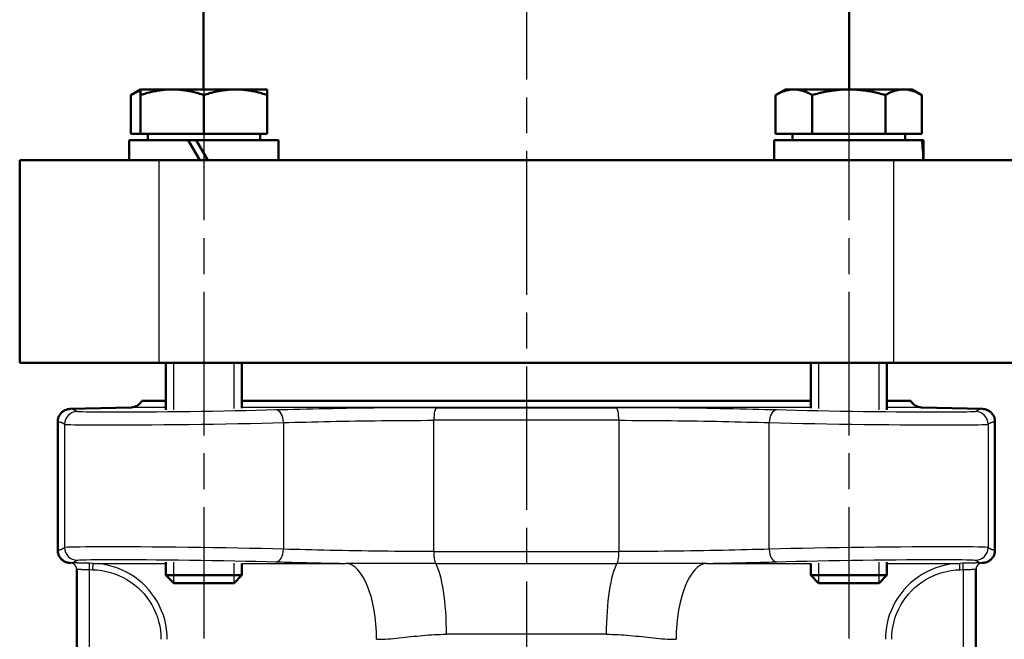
# Model space of a CAD drawing. Header units: millimetres. Extents: x 24 to 388, y 79 to 514.
# Tile 5 of 8: x 110 to 188, y 321 to 370. Entities that reach past the tile are written whole.
import ezdxf

# ---------------------------------------------------------------- set-up
doc = ezdxf.new("R2010")
doc.units = ezdxf.units.MM
doc.header["$LTSCALE"] = 2
doc.linetypes.add('CHAIN', pattern=[0.3543, 0.2362, -0.0295, 0.0591, -0.0295])
for name, color, linetype, lineweight in [('Gewinde(DIN)', 3, 'Continuous', 25), ('Mittellinie(DIN)', 4, 'CHAIN', 25), ('Sichtbare Kanten(DIN)', 7, 'Continuous', 50), ('Sichtbare tangentiale Kanten(DIN)', 3, 'Continuous', 25)]:
    doc.layers.add(name, color=color, linetype=linetype, lineweight=lineweight)

msp = doc.modelspace()

# ---------------------------------------------------------------- linework, layer by layer
at = {"layer": 'Gewinde(DIN)'}
for p, q in [((122.507, 343.105), (122.507, 339.402)), ((127.309, 339.49), (127.309, 343.105)), ((173.419, 343.105), (173.419, 339.49)), ((178.221, 339.402), (178.221, 343.105)), ((122.507, 327.356), (122.507, 325.72)), ((127.309, 325.72), (127.309, 327.268)), ((173.419, 327.268), (173.419, 325.72)), ((178.221, 325.72), (178.221, 327.356))]:
    msp.add_line(p, q, dxfattribs=at)
at = {"layer": 'Mittellinie(DIN)', "linetype": 'CHAIN', "ltscale": 23.990969}
for p, q in [((150.364, 512.821), (150.364, 229.011)), ((124.908, 365.705), (124.908, 321.319)), ((175.82, 365.705), (175.82, 321.319))]:
    msp.add_line(p, q, dxfattribs=at)
at = {"layer": 'Sichtbare Kanten(DIN)'}
for p, q in [((124.864, 390.105), (124.864, 364.705)), ((175.864, 390.105), (175.864, 364.705)), ((119.908, 364.705), (119.135, 364.259)), ((119.908, 364.259), (119.908, 364.705)), ((122.408, 364.705), (119.908, 364.705)), ((127.408, 364.705), (122.408, 364.705)), ((129.908, 364.705), (127.408, 364.705)), ((129.908, 364.705), (129.908, 364.259)), ((170.82, 364.705), (170.047, 364.259)), ((171.49, 364.705), (170.82, 364.705)), ((175.82, 364.705), (171.49, 364.705)), ((180.15, 364.705), (175.82, 364.705)), ((180.82, 364.705), (180.15, 364.705)), ((180.82, 364.705), (181.594, 364.259)), ((119.135, 361.205), (119.135, 364.259)), ((119.908, 361.205), (119.908, 364.259)), ((124.908, 361.205), (124.908, 364.259)), ((129.908, 361.205), (129.908, 364.259)), ((170.047, 361.205), (170.047, 364.259)), ((172.933, 361.205), (172.933, 364.259)), ((178.707, 361.205), (178.707, 364.259)), ((181.594, 361.205), (181.594, 364.259)), ((119.008, 360.705), (123.665, 360.705)), ((119.008, 359.105), (119.008, 360.705)), ((119.908, 361.205), (119.135, 361.205)), ((124.908, 361.205), (119.908, 361.205)), ((120.468, 361.205), (120.468, 360.705)), ((123.665, 360.705), (124.588, 359.105)), ((123.665, 360.705), (124.305, 360.705)), ((125.228, 359.105), (124.305, 360.705)), ((124.305, 360.705), (130.808, 360.705)), ((129.908, 361.205), (124.908, 361.205)), ((129.348, 361.205), (129.348, 360.705)), ((130.808, 359.105), (130.808, 360.705)), ((169.92, 360.705), (181.588, 360.705)), ((169.92, 359.105), (169.92, 360.705)), ((172.933, 361.205), (170.047, 361.205)), ((171.38, 361.205), (171.38, 360.705)), ((178.707, 361.205), (172.933, 361.205)), ((181.594, 361.205), (178.707, 361.205)), ((180.26, 361.205), (180.26, 360.705)), ((181.588, 360.705), (181.689, 360.705)), ((181.689, 360.705), (181.72, 360.705)), ((181.72, 359.659), (181.72, 360.705)), ((110.364, 359.105), (121.364, 359.105)), ((110.364, 359.105), (110.364, 343.105)), ((121.364, 359.105), (179.364, 359.105)), ((179.364, 359.105), (190.364, 359.105)), ((121.364, 343.105), (110.364, 343.105)), ((121.364, 343.105), (179.364, 343.105)), ((121.908, 343.105), (121.908, 339.4)), ((127.908, 343.105), (127.908, 339.511)), ((172.82, 343.105), (172.82, 339.511)), ((178.82, 343.105), (178.82, 339.4)), ((190.364, 343.105), (179.364, 343.105)), ((120.014, 340.105), (121.908, 340.105)), ((127.908, 340.105), (172.82, 340.105)), ((178.82, 340.105), (180.714, 340.105)), ((119.162, 339.583), (114.338, 339.456)), ((181.567, 339.583), (186.39, 339.456)), ((113.364, 338.457), (113.364, 328.302)), ((187.364, 338.457), (187.364, 328.302)), ((114.377, 327.301), (114.338, 327.302)), ((121.908, 327.359), (121.908, 326.319)), ((178.82, 327.359), (178.82, 326.319)), ((186.351, 327.301), (186.39, 327.302)), ((114.864, 326.802), (114.864, 315.022)), ((127.908, 327.234), (127.908, 326.319)), ((172.82, 327.234), (172.82, 326.319)), ((185.864, 316.288), (185.864, 326.802)), ((121.908, 326.319), (127.908, 326.319)), ((122.522, 325.705), (121.908, 326.319)), ((127.295, 325.705), (127.908, 326.319)), ((172.82, 326.319), (178.82, 326.319)), ((173.434, 325.705), (172.82, 326.319)), ((178.207, 325.705), (178.82, 326.319)), ((127.295, 325.705), (122.522, 325.705)), ((178.207, 325.705), (173.434, 325.705))]:
    msp.add_line(p, q, dxfattribs=at)
at = {"layer": 'Sichtbare Kanten(DIN)', "flags": 128}
for points in [[(119.908, 364.603), (119.878, 364.594), (119.847, 364.584), (119.817, 364.574), (119.786, 364.564), (119.755, 364.553), (119.724, 364.541), (119.692, 364.529), (119.661, 364.517), (119.63, 364.504), (119.598, 364.491), (119.566, 364.478), (119.534, 364.464), (119.502, 364.449), (119.47, 364.434), (119.437, 364.419), (119.404, 364.403), (119.372, 364.386), (119.338, 364.37), (119.305, 364.352), (119.272, 364.335), (119.238, 364.316), (119.204, 364.298), (119.169, 364.278), (119.135, 364.259)], [(122.408, 364.705), (122.308, 364.704), (122.208, 364.702), (122.108, 364.698), (122.009, 364.693), (121.909, 364.686), (121.809, 364.678), (121.709, 364.668), (121.609, 364.656), (121.508, 364.644), (121.407, 364.629), (121.306, 364.613), (121.204, 364.596), (121.102, 364.577), (120.998, 364.556), (120.894, 364.534), (120.789, 364.51), (120.684, 364.485), (120.577, 364.458), (120.469, 364.429), (120.359, 364.398), (120.249, 364.366), (120.137, 364.332), (120.024, 364.296), (119.908, 364.259)], [(124.908, 364.259), (124.793, 364.296), (124.68, 364.332), (124.568, 364.366), (124.458, 364.398), (124.348, 364.429), (124.24, 364.458), (124.133, 364.485), (124.028, 364.51), (123.923, 364.534), (123.819, 364.556), (123.715, 364.577), (123.613, 364.596), (123.511, 364.613), (123.409, 364.629), (123.309, 364.644), (123.208, 364.656), (123.108, 364.668), (123.008, 364.678), (122.908, 364.686), (122.808, 364.693), (122.708, 364.698), (122.609, 364.702), (122.509, 364.704), (122.408, 364.705)], [(127.408, 364.705), (127.308, 364.704), (127.208, 364.702), (127.108, 364.698), (127.009, 364.693), (126.909, 364.686), (126.809, 364.678), (126.709, 364.668), (126.609, 364.656), (126.508, 364.644), (126.407, 364.629), (126.306, 364.613), (126.204, 364.596), (126.102, 364.577), (125.998, 364.556), (125.894, 364.534), (125.789, 364.51), (125.684, 364.485), (125.577, 364.458), (125.469, 364.429), (125.359, 364.398), (125.249, 364.366), (125.137, 364.332), (125.024, 364.296), (124.908, 364.259)], [(129.908, 364.259), (129.793, 364.296), (129.68, 364.332), (129.568, 364.366), (129.458, 364.398), (129.348, 364.429), (129.24, 364.458), (129.133, 364.485), (129.028, 364.51), (128.923, 364.534), (128.819, 364.556), (128.715, 364.577), (128.613, 364.596), (128.511, 364.613), (128.409, 364.629), (128.309, 364.644), (128.208, 364.656), (128.108, 364.668), (128.008, 364.678), (127.908, 364.686), (127.808, 364.693), (127.708, 364.698), (127.609, 364.702), (127.509, 364.704), (127.408, 364.705)], [(171.49, 364.705), (171.432, 364.704), (171.374, 364.702), (171.317, 364.698), (171.259, 364.693), (171.202, 364.686), (171.144, 364.678), (171.086, 364.668), (171.028, 364.656), (170.97, 364.644), (170.912, 364.629), (170.854, 364.613), (170.795, 364.596), (170.736, 364.577), (170.676, 364.556), (170.616, 364.534), (170.555, 364.51), (170.494, 364.485), (170.432, 364.458), (170.37, 364.429), (170.307, 364.398), (170.243, 364.366), (170.179, 364.332), (170.113, 364.296), (170.047, 364.259)], [(172.933, 364.259), (172.867, 364.296), (172.801, 364.332), (172.737, 364.366), (172.673, 364.398), (172.61, 364.429), (172.548, 364.458), (172.486, 364.485), (172.425, 364.51), (172.364, 364.534), (172.304, 364.556), (172.245, 364.577), (172.185, 364.596), (172.126, 364.613), (172.068, 364.629), (172.01, 364.644), (171.952, 364.656), (171.894, 364.668), (171.836, 364.678), (171.778, 364.686), (171.721, 364.693), (171.663, 364.698), (171.606, 364.702), (171.548, 364.704), (171.49, 364.705)], [(175.82, 364.705), (175.704, 364.704), (175.589, 364.702), (175.474, 364.698), (175.359, 364.693), (175.243, 364.686), (175.128, 364.678), (175.013, 364.668), (174.897, 364.656), (174.781, 364.644), (174.664, 364.629), (174.547, 364.613), (174.43, 364.596), (174.311, 364.577), (174.192, 364.556), (174.072, 364.534), (173.951, 364.51), (173.828, 364.485), (173.705, 364.458), (173.58, 364.429), (173.454, 364.398), (173.327, 364.366), (173.197, 364.332), (173.066, 364.296), (172.933, 364.259)], [(178.707, 364.259), (178.574, 364.296), (178.443, 364.332), (178.314, 364.366), (178.186, 364.398), (178.06, 364.429), (177.935, 364.458), (177.812, 364.485), (177.69, 364.51), (177.569, 364.534), (177.448, 364.556), (177.329, 364.577), (177.211, 364.596), (177.093, 364.613), (176.976, 364.629), (176.859, 364.644), (176.743, 364.656), (176.628, 364.668), (176.512, 364.678), (176.397, 364.686), (176.282, 364.693), (176.167, 364.698), (176.051, 364.702), (175.936, 364.704), (175.82, 364.705)], [(180.15, 364.705), (180.092, 364.704), (180.035, 364.702), (179.977, 364.698), (179.919, 364.693), (179.862, 364.686), (179.804, 364.678), (179.747, 364.668), (179.689, 364.656), (179.631, 364.644), (179.572, 364.629), (179.514, 364.613), (179.455, 364.596), (179.396, 364.577), (179.336, 364.556), (179.276, 364.534), (179.216, 364.51), (179.154, 364.485), (179.093, 364.458), (179.03, 364.429), (178.967, 364.398), (178.903, 364.366), (178.839, 364.332), (178.773, 364.296), (178.707, 364.259)], [(181.594, 364.259), (181.527, 364.296), (181.462, 364.332), (181.397, 364.366), (181.333, 364.398), (181.27, 364.429), (181.208, 364.458), (181.146, 364.485), (181.085, 364.51), (181.024, 364.534), (180.964, 364.556), (180.905, 364.577), (180.846, 364.596), (180.787, 364.613), (180.728, 364.629), (180.67, 364.644), (180.612, 364.656), (180.554, 364.668), (180.496, 364.678), (180.439, 364.686), (180.381, 364.693), (180.324, 364.698), (180.266, 364.702), (180.208, 364.704), (180.15, 364.705)], [(114.338, 339.456), (114.274, 339.453), (114.21, 339.445), (114.147, 339.433), (114.085, 339.417), (114.024, 339.397), (113.964, 339.373), (113.905, 339.345), (113.849, 339.314), (113.795, 339.279), (113.744, 339.241), (113.695, 339.199), (113.648, 339.155), (113.605, 339.107), (113.564, 339.057), (113.527, 339.004), (113.494, 338.949), (113.464, 338.892), (113.438, 338.833), (113.416, 338.773), (113.397, 338.711), (113.383, 338.649), (113.373, 338.585), (113.366, 338.521), (113.364, 338.457)], [(186.39, 339.456), (186.455, 339.453), (186.519, 339.445), (186.582, 339.433), (186.644, 339.417), (186.705, 339.397), (186.765, 339.373), (186.823, 339.345), (186.879, 339.314), (186.933, 339.279), (186.985, 339.241), (187.034, 339.199), (187.081, 339.155), (187.124, 339.107), (187.164, 339.057), (187.201, 339.004), (187.235, 338.949), (187.264, 338.892), (187.291, 338.833), (187.313, 338.773), (187.331, 338.711), (187.346, 338.649), (187.356, 338.585), (187.362, 338.521), (187.364, 338.457)], [(114.338, 327.302), (114.274, 327.306), (114.21, 327.314), (114.147, 327.326), (114.085, 327.342), (114.024, 327.362), (113.964, 327.386), (113.905, 327.413), (113.849, 327.445), (113.795, 327.48), (113.744, 327.518), (113.695, 327.559), (113.648, 327.604), (113.605, 327.652), (113.564, 327.702), (113.527, 327.754), (113.494, 327.809), (113.464, 327.866), (113.438, 327.925), (113.416, 327.986), (113.397, 328.047), (113.383, 328.11), (113.373, 328.173), (113.366, 328.237), (113.364, 328.302)], [(187.364, 328.302), (187.362, 328.237), (187.356, 328.173), (187.346, 328.11), (187.331, 328.047), (187.313, 327.986), (187.291, 327.925), (187.264, 327.866), (187.235, 327.809), (187.201, 327.754), (187.164, 327.702), (187.124, 327.652), (187.081, 327.604), (187.034, 327.559), (186.985, 327.518), (186.933, 327.48), (186.879, 327.445), (186.823, 327.413), (186.765, 327.386), (186.705, 327.362), (186.644, 327.342), (186.582, 327.326), (186.519, 327.314), (186.455, 327.306), (186.39, 327.302)]]:
    msp.add_lwpolyline(points, dxfattribs=at)
at = {"layer": 'Sichtbare Kanten(DIN)'}
for centre, radius, start, end in [((119.136, 340.582), 1, 271.5, 331.48866), ((181.593, 340.582), 1, 208.51134, 268.5), ((114.364, 326.801), 0.5, 0, 0.09373), ((186.364, 326.801), 0.5, 179.90627, 180)]:
    msp.add_arc(centre, radius, start, end, dxfattribs=at)
for centre, start_param, end_param in [((175.82, 358.551), 1.62506, 1.783197), ((175.82, 359.659), 1.516532, 1.673308)]:
    msp.add_ellipse(centre, major_axis=(0, -10.219), ratio=0.57735, start_param=start_param, end_param=end_param, dxfattribs=at)
at = {"layer": 'Sichtbare tangentiale Kanten(DIN)'}
for p, q in [((121.364, 343.105), (121.364, 359.105)), ((179.364, 359.105), (179.364, 343.105)), ((121.908, 339.583), (119.162, 339.583)), ((172.82, 339.583), (127.908, 339.583)), ((143.276, 339.561), (157.452, 339.561)), ((181.567, 339.583), (178.82, 339.583)), ((113.911, 338.253), (113.911, 328.505)), ((131.184, 338.377), (131.184, 328.381)), ((157.668, 338.562), (143.061, 338.562)), ((143.061, 328.197), (143.061, 338.562)), ((157.668, 338.562), (157.668, 328.197)), ((169.545, 328.381), (169.545, 338.377)), ((186.818, 338.253), (186.818, 328.505)), ((143.061, 328.197), (157.668, 328.197)), ((114.377, 327.302), (114.377, 327.301)), ((115.864, 326.765), (115.877, 327.265)), ((116.153, 327.258), (115.877, 327.265)), ((184.851, 327.265), (184.576, 327.258)), ((184.864, 326.765), (184.851, 327.265)), ((186.351, 327.301), (186.351, 327.302)), ((115.864, 326.765), (116.14, 326.758)), ((115.864, 315.022), (115.864, 326.765)), ((116.14, 326.758), (116.153, 327.258)), ((116.153, 327.258), (121.908, 327.258)), ((127.868, 327.258), (136.115, 327.258)), ((143.203, 327.263), (157.525, 327.263)), ((164.614, 327.258), (172.861, 327.258)), ((178.82, 327.258), (184.576, 327.258)), ((184.589, 326.758), (184.576, 327.258)), ((184.589, 326.758), (184.864, 326.765)), ((184.864, 326.765), (184.864, 316.288)), ((156.672, 321.659), (144.057, 321.659))]:
    msp.add_line(p, q, dxfattribs=at)
at = {"layer": 'Sichtbare tangentiale Kanten(DIN)', "flags": 128}
for points in [[(114.89, 339.253), (114.867, 339.268), (114.845, 339.283), (114.823, 339.297), (114.801, 339.311), (114.779, 339.324), (114.757, 339.337), (114.735, 339.349), (114.712, 339.36), (114.69, 339.371), (114.668, 339.382), (114.646, 339.392), (114.624, 339.401), (114.602, 339.409), (114.58, 339.417), (114.558, 339.424), (114.536, 339.431), (114.514, 339.437), (114.492, 339.442), (114.47, 339.446), (114.448, 339.45), (114.426, 339.453), (114.404, 339.455), (114.382, 339.456), (114.36, 339.456), (114.338, 339.456)], [(130.6, 339.377), (129.844, 339.356), (129.046, 339.336), (128.215, 339.317), (127.355, 339.299), (126.475, 339.283), (125.584, 339.267), (124.687, 339.253), (123.789, 339.24), (122.898, 339.229), (122.024, 339.219), (121.176, 339.211), (120.36, 339.205), (119.576, 339.2), (118.834, 339.196), (118.143, 339.195), (117.508, 339.195), (116.932, 339.197), (116.419, 339.2), (115.976, 339.205), (115.605, 339.211), (115.31, 339.219), (115.091, 339.229), (114.95, 339.24), (114.89, 339.253)], [(143.276, 339.561), (142.737, 339.561), (142.193, 339.56), (141.646, 339.558), (141.097, 339.555), (140.545, 339.552), (139.992, 339.548), (139.437, 339.543), (138.882, 339.538), (138.327, 339.532), (137.774, 339.525), (137.223, 339.517), (136.675, 339.509), (136.131, 339.501), (135.593, 339.492), (135.06, 339.482), (134.535, 339.472), (134.016, 339.461), (133.503, 339.451), (132.996, 339.439), (132.498, 339.427), (132.008, 339.415), (131.528, 339.403), (131.059, 339.39), (130.6, 339.377)], [(170.128, 339.377), (169.67, 339.39), (169.201, 339.403), (168.722, 339.415), (168.234, 339.427), (167.737, 339.439), (167.232, 339.45), (166.719, 339.461), (166.199, 339.472), (165.673, 339.482), (165.141, 339.492), (164.605, 339.501), (164.064, 339.509), (163.52, 339.517), (162.972, 339.525), (162.421, 339.531), (161.867, 339.537), (161.311, 339.543), (160.755, 339.548), (160.198, 339.552), (159.643, 339.555), (159.089, 339.558), (158.539, 339.56), (157.993, 339.561), (157.452, 339.561)], [(185.839, 339.253), (185.778, 339.24), (185.637, 339.229), (185.416, 339.22), (185.12, 339.211), (184.751, 339.205), (184.311, 339.2), (183.803, 339.197), (183.229, 339.195), (182.593, 339.195), (181.901, 339.196), (181.161, 339.2), (180.379, 339.205), (179.561, 339.211), (178.714, 339.219), (177.844, 339.229), (176.957, 339.24), (176.061, 339.253), (175.163, 339.267), (174.27, 339.282), (173.389, 339.299), (172.527, 339.317), (171.69, 339.336), (170.887, 339.356), (170.128, 339.377)], [(186.39, 339.456), (186.368, 339.456), (186.347, 339.456), (186.325, 339.455), (186.303, 339.453), (186.281, 339.45), (186.259, 339.446), (186.237, 339.442), (186.215, 339.437), (186.193, 339.431), (186.171, 339.424), (186.149, 339.417), (186.127, 339.409), (186.105, 339.401), (186.082, 339.392), (186.06, 339.382), (186.038, 339.371), (186.016, 339.36), (185.994, 339.349), (185.972, 339.337), (185.95, 339.324), (185.928, 339.311), (185.906, 339.297), (185.883, 339.283), (185.861, 339.268), (185.839, 339.253)], [(113.364, 338.456), (113.386, 338.457), (113.408, 338.456), (113.43, 338.455), (113.452, 338.453), (113.474, 338.45), (113.496, 338.447), (113.517, 338.442), (113.539, 338.437), (113.561, 338.431), (113.583, 338.425), (113.605, 338.418), (113.627, 338.41), (113.649, 338.401), (113.67, 338.392), (113.692, 338.382), (113.714, 338.372), (113.736, 338.361), (113.758, 338.349), (113.78, 338.337), (113.802, 338.324), (113.824, 338.311), (113.845, 338.297), (113.867, 338.283), (113.889, 338.268), (113.911, 338.253)], [(113.911, 338.253), (113.977, 338.241), (114.132, 338.229), (114.372, 338.22), (114.697, 338.212), (115.104, 338.205), (115.592, 338.2), (116.155, 338.197), (116.789, 338.195), (117.487, 338.195), (118.246, 338.197), (119.062, 338.2), (119.924, 338.205), (120.821, 338.212), (121.753, 338.22), (122.715, 338.229), (123.695, 338.241), (124.681, 338.253), (125.668, 338.268), (126.648, 338.283), (127.616, 338.3), (128.561, 338.318), (129.475, 338.337), (130.352, 338.357), (131.184, 338.377)], [(131.184, 338.377), (131.614, 338.39), (132.054, 338.403), (132.504, 338.416), (132.963, 338.428), (133.43, 338.439), (133.904, 338.451), (134.385, 338.462), (134.871, 338.472), (135.364, 338.482), (135.863, 338.492), (136.367, 338.501), (136.876, 338.51), (137.39, 338.518), (137.906, 338.525), (138.424, 338.532), (138.944, 338.538), (139.464, 338.543), (139.984, 338.548), (140.502, 338.552), (141.019, 338.556), (141.534, 338.558), (142.046, 338.56), (142.555, 338.561), (143.061, 338.562)], [(157.668, 338.562), (158.174, 338.561), (158.686, 338.56), (159.201, 338.558), (159.72, 338.556), (160.24, 338.552), (160.761, 338.548), (161.283, 338.543), (161.803, 338.538), (162.322, 338.532), (162.838, 338.525), (163.352, 338.518), (163.862, 338.51), (164.368, 338.501), (164.871, 338.492), (165.369, 338.482), (165.862, 338.472), (166.35, 338.462), (166.83, 338.451), (167.304, 338.439), (167.769, 338.428), (168.227, 338.415), (168.676, 338.403), (169.115, 338.39), (169.545, 338.377)], [(169.545, 338.377), (170.379, 338.356), (171.262, 338.336), (172.182, 338.317), (173.13, 338.299), (174.099, 338.283), (175.081, 338.267), (176.068, 338.253), (177.053, 338.241), (178.028, 338.229), (178.985, 338.22), (179.916, 338.212), (180.816, 338.205), (181.676, 338.2), (182.49, 338.197), (183.25, 338.195), (183.95, 338.195), (184.58, 338.197), (185.139, 338.2), (185.622, 338.205), (186.028, 338.212), (186.354, 338.22), (186.596, 338.23), (186.751, 338.241), (186.818, 338.253)], [(186.818, 338.253), (186.84, 338.268), (186.861, 338.283), (186.883, 338.297), (186.905, 338.311), (186.927, 338.324), (186.949, 338.337), (186.971, 338.349), (186.993, 338.361), (187.014, 338.372), (187.036, 338.382), (187.058, 338.392), (187.08, 338.401), (187.102, 338.41), (187.124, 338.418), (187.146, 338.425), (187.168, 338.431), (187.189, 338.437), (187.211, 338.442), (187.233, 338.447), (187.255, 338.45), (187.277, 338.453), (187.299, 338.455), (187.321, 338.456), (187.342, 338.457), (187.364, 338.456)], [(113.911, 328.505), (113.889, 328.49), (113.867, 328.476), (113.845, 328.461), (113.824, 328.448), (113.802, 328.434), (113.78, 328.422), (113.758, 328.41), (113.736, 328.398), (113.714, 328.387), (113.692, 328.377), (113.67, 328.367), (113.649, 328.358), (113.627, 328.349), (113.605, 328.341), (113.583, 328.334), (113.561, 328.327), (113.539, 328.322), (113.517, 328.316), (113.496, 328.312), (113.474, 328.308), (113.452, 328.306), (113.43, 328.304), (113.408, 328.302), (113.386, 328.302), (113.364, 328.302)], [(131.184, 328.381), (130.349, 328.402), (129.467, 328.422), (128.547, 328.441), (127.598, 328.459), (126.629, 328.476), (125.648, 328.491), (124.66, 328.506), (123.675, 328.518), (122.7, 328.529), (121.744, 328.539), (120.812, 328.547), (119.913, 328.554), (119.053, 328.559), (118.239, 328.562), (117.478, 328.564), (116.779, 328.563), (116.149, 328.562), (115.59, 328.558), (115.106, 328.553), (114.7, 328.547), (114.375, 328.539), (114.133, 328.529), (113.977, 328.518), (113.911, 328.505)], [(143.061, 328.197), (142.554, 328.197), (142.043, 328.199), (141.527, 328.2), (141.009, 328.203), (140.489, 328.206), (139.967, 328.211), (139.446, 328.215), (138.925, 328.221), (138.407, 328.227), (137.89, 328.234), (137.377, 328.241), (136.867, 328.249), (136.36, 328.258), (135.858, 328.267), (135.36, 328.276), (134.866, 328.286), (134.379, 328.297), (133.898, 328.308), (133.425, 328.319), (132.959, 328.331), (132.502, 328.343), (132.053, 328.356), (131.613, 328.368), (131.184, 328.381)], [(169.545, 328.381), (169.115, 328.368), (168.675, 328.356), (168.225, 328.343), (167.766, 328.331), (167.299, 328.319), (166.825, 328.308), (166.344, 328.297), (165.858, 328.286), (165.365, 328.276), (164.866, 328.267), (164.361, 328.258), (163.852, 328.249), (163.339, 328.241), (162.823, 328.234), (162.304, 328.227), (161.784, 328.221), (161.264, 328.215), (160.745, 328.21), (160.227, 328.206), (159.71, 328.203), (159.195, 328.2), (158.683, 328.199), (158.173, 328.197), (157.668, 328.197)], [(186.818, 328.505), (186.752, 328.518), (186.598, 328.529), (186.357, 328.539), (186.03, 328.547), (185.621, 328.554), (185.133, 328.559), (184.571, 328.562), (183.938, 328.564), (183.239, 328.563), (182.48, 328.562), (181.667, 328.558), (180.807, 328.554), (179.907, 328.547), (178.974, 328.539), (178.013, 328.529), (177.034, 328.518), (176.046, 328.505), (175.058, 328.491), (174.077, 328.476), (173.111, 328.459), (172.168, 328.441), (171.254, 328.422), (170.377, 328.402), (169.545, 328.381)], [(187.364, 328.302), (187.342, 328.302), (187.321, 328.302), (187.299, 328.304), (187.277, 328.306), (187.255, 328.309), (187.233, 328.312), (187.211, 328.317), (187.189, 328.322), (187.168, 328.327), (187.146, 328.334), (187.124, 328.341), (187.102, 328.349), (187.08, 328.358), (187.058, 328.367), (187.036, 328.377), (187.014, 328.387), (186.993, 328.398), (186.971, 328.41), (186.949, 328.422), (186.927, 328.434), (186.905, 328.448), (186.883, 328.461), (186.861, 328.476), (186.84, 328.49), (186.818, 328.505)], [(114.338, 327.303), (114.36, 327.302), (114.382, 327.303), (114.404, 327.304), (114.426, 327.306), (114.448, 327.309), (114.47, 327.313), (114.492, 327.317), (114.514, 327.322), (114.536, 327.328), (114.558, 327.334), (114.58, 327.342), (114.602, 327.349), (114.624, 327.358), (114.646, 327.367), (114.668, 327.377), (114.69, 327.387), (114.712, 327.398), (114.735, 327.41), (114.757, 327.422), (114.779, 327.435), (114.801, 327.448), (114.823, 327.462), (114.845, 327.476), (114.867, 327.491), (114.89, 327.506)], [(115.877, 327.265), (115.78, 327.268), (115.682, 327.27), (115.586, 327.273), (115.491, 327.275), (115.397, 327.278), (115.305, 327.28), (115.216, 327.282), (115.129, 327.284), (115.045, 327.286), (114.966, 327.288), (114.89, 327.29), (114.818, 327.292), (114.751, 327.294), (114.688, 327.295), (114.631, 327.297), (114.579, 327.298), (114.532, 327.299), (114.492, 327.3), (114.457, 327.3), (114.429, 327.301), (114.406, 327.302), (114.39, 327.302), (114.381, 327.302), (114.377, 327.302)], [(114.89, 327.506), (114.95, 327.518), (115.092, 327.529), (115.312, 327.539), (115.608, 327.547), (115.978, 327.554), (116.418, 327.559), (116.926, 327.562), (117.499, 327.564), (118.136, 327.564), (118.827, 327.562), (119.568, 327.559), (120.35, 327.554), (121.168, 327.547), (122.015, 327.539), (122.885, 327.53), (123.772, 327.518), (124.668, 327.506), (125.565, 327.492), (126.458, 327.476), (127.339, 327.46), (128.202, 327.442), (129.039, 327.423), (129.841, 327.403), (130.6, 327.382)], [(130.6, 327.382), (130.809, 327.376), (131.019, 327.37), (131.232, 327.364), (131.447, 327.358), (131.664, 327.352), (131.883, 327.347), (132.104, 327.341), (132.328, 327.336), (132.553, 327.33), (132.779, 327.325), (133.008, 327.319), (133.238, 327.314), (133.47, 327.309), (133.704, 327.304), (133.939, 327.299), (134.176, 327.294), (134.414, 327.289), (134.653, 327.284), (134.894, 327.28), (135.136, 327.275), (135.379, 327.271), (135.623, 327.266), (135.868, 327.262), (136.114, 327.258)], [(164.614, 327.258), (164.86, 327.262), (165.106, 327.266), (165.35, 327.271), (165.593, 327.275), (165.834, 327.28), (166.074, 327.284), (166.313, 327.289), (166.55, 327.294), (166.786, 327.299), (167.021, 327.304), (167.255, 327.309), (167.487, 327.314), (167.718, 327.319), (167.947, 327.325), (168.174, 327.33), (168.399, 327.335), (168.623, 327.341), (168.845, 327.347), (169.064, 327.352), (169.282, 327.358), (169.497, 327.364), (169.71, 327.37), (169.92, 327.376), (170.128, 327.382)], [(170.128, 327.382), (170.885, 327.402), (171.682, 327.422), (172.514, 327.441), (173.372, 327.459), (174.251, 327.476), (175.142, 327.491), (176.041, 327.505), (176.939, 327.518), (177.83, 327.53), (178.703, 327.539), (179.552, 327.547), (180.371, 327.554), (181.153, 327.559), (181.892, 327.562), (182.583, 327.564), (183.219, 327.564), (183.795, 327.562), (184.306, 327.559), (184.75, 327.554), (185.122, 327.547), (185.42, 327.539), (185.639, 327.53), (185.779, 327.518), (185.839, 327.506)], [(186.351, 327.302), (186.348, 327.302), (186.338, 327.302), (186.322, 327.302), (186.3, 327.301), (186.271, 327.3), (186.237, 327.3), (186.196, 327.299), (186.15, 327.298), (186.098, 327.297), (186.041, 327.295), (185.979, 327.294), (185.912, 327.292), (185.84, 327.29), (185.764, 327.288), (185.684, 327.286), (185.601, 327.284), (185.514, 327.282), (185.424, 327.28), (185.333, 327.278), (185.239, 327.275), (185.143, 327.273), (185.046, 327.27), (184.949, 327.268), (184.851, 327.265)], [(185.839, 327.506), (185.861, 327.491), (185.883, 327.476), (185.906, 327.462), (185.928, 327.448), (185.95, 327.435), (185.972, 327.422), (185.994, 327.41), (186.016, 327.398), (186.038, 327.387), (186.06, 327.377), (186.082, 327.367), (186.105, 327.358), (186.127, 327.349), (186.149, 327.342), (186.171, 327.334), (186.193, 327.328), (186.215, 327.322), (186.237, 327.317), (186.259, 327.313), (186.281, 327.309), (186.303, 327.306), (186.325, 327.304), (186.347, 327.303), (186.368, 327.302), (186.39, 327.302)], [(114.864, 326.802), (114.866, 326.802), (114.873, 326.802), (114.884, 326.802), (114.899, 326.801), (114.918, 326.801), (114.941, 326.8), (114.968, 326.799), (114.999, 326.798), (115.033, 326.797), (115.072, 326.795), (115.113, 326.794), (115.158, 326.792), (115.206, 326.79), (115.256, 326.789), (115.31, 326.787), (115.365, 326.785), (115.423, 326.782), (115.483, 326.78), (115.544, 326.778), (115.606, 326.775), (115.67, 326.773), (115.734, 326.771), (115.799, 326.768), (115.864, 326.765)], [(116.14, 326.758), (116.492, 326.738), (116.845, 326.695), (117.194, 326.629), (117.538, 326.541), (117.875, 326.432), (118.204, 326.301), (118.524, 326.149), (118.835, 325.977), (119.134, 325.786), (119.419, 325.575), (119.691, 325.347), (119.947, 325.102), (120.187, 324.841), (120.41, 324.565), (120.615, 324.275), (120.801, 323.972), (120.967, 323.657), (121.111, 323.333), (121.234, 322.999), (121.336, 322.659), (121.416, 322.314), (121.473, 321.965), (121.508, 321.613), (121.52, 321.26)], [(122.017, 321.26), (122.005, 321.645), (121.967, 322.029), (121.904, 322.41), (121.817, 322.787), (121.706, 323.158), (121.572, 323.521), (121.414, 323.875), (121.234, 324.218), (121.031, 324.549), (120.808, 324.865), (120.565, 325.166), (120.303, 325.451), (120.024, 325.718), (119.728, 325.967), (119.416, 326.197), (119.091, 326.406), (118.752, 326.594), (118.404, 326.759), (118.045, 326.902), (117.678, 327.021), (117.302, 327.117), (116.921, 327.189), (116.537, 327.236), (116.153, 327.258)], [(143.203, 327.263), (142.875, 327.263), (142.546, 327.263), (142.218, 327.262), (141.889, 327.262), (141.562, 327.261), (141.236, 327.26), (140.913, 327.259), (140.592, 327.257), (140.275, 327.256), (139.961, 327.255), (139.652, 327.254), (139.347, 327.253), (139.046, 327.251), (138.751, 327.251), (138.461, 327.25), (138.176, 327.249), (137.897, 327.249), (137.624, 327.249), (137.357, 327.249), (137.096, 327.25), (136.841, 327.251), (136.593, 327.253), (136.351, 327.255), (136.115, 327.258)], [(164.614, 327.258), (164.378, 327.255), (164.136, 327.253), (163.887, 327.251), (163.633, 327.25), (163.372, 327.249), (163.105, 327.249), (162.832, 327.249), (162.553, 327.249), (162.268, 327.25), (161.978, 327.251), (161.682, 327.251), (161.382, 327.253), (161.077, 327.254), (160.768, 327.255), (160.454, 327.256), (160.137, 327.257), (159.816, 327.259), (159.492, 327.26), (159.167, 327.261), (158.839, 327.261), (158.511, 327.262), (158.182, 327.263), (157.853, 327.263), (157.525, 327.263)], [(184.576, 327.258), (184.192, 327.236), (183.81, 327.188), (183.43, 327.116), (183.056, 327.021), (182.688, 326.901), (182.328, 326.759), (181.977, 326.594), (181.638, 326.406), (181.312, 326.197), (181, 325.967), (180.704, 325.718), (180.425, 325.45), (180.163, 325.165), (179.92, 324.865), (179.697, 324.549), (179.495, 324.219), (179.314, 323.876), (179.156, 323.523), (179.022, 323.162), (178.911, 322.791), (178.824, 322.414), (178.761, 322.031), (178.724, 321.646), (178.711, 321.26)], [(179.209, 321.26), (179.22, 321.613), (179.255, 321.967), (179.312, 322.318), (179.392, 322.664), (179.494, 323.003), (179.617, 323.335), (179.762, 323.658), (179.928, 323.972), (180.113, 324.275), (180.318, 324.564), (180.541, 324.84), (180.781, 325.101), (181.037, 325.346), (181.309, 325.575), (181.595, 325.785), (181.894, 325.977), (182.205, 326.149), (182.527, 326.301), (182.857, 326.431), (183.195, 326.541), (183.538, 326.628), (183.886, 326.694), (184.237, 326.738), (184.589, 326.758)], [(184.864, 326.765), (184.929, 326.768), (184.994, 326.771), (185.059, 326.773), (185.123, 326.775), (185.185, 326.778), (185.246, 326.78), (185.306, 326.782), (185.364, 326.785), (185.419, 326.787), (185.473, 326.789), (185.523, 326.79), (185.571, 326.792), (185.616, 326.794), (185.658, 326.795), (185.696, 326.797), (185.73, 326.798), (185.761, 326.799), (185.788, 326.8), (185.811, 326.801), (185.83, 326.801), (185.845, 326.802), (185.856, 326.802), (185.862, 326.802), (185.864, 326.802)], [(138.539, 321.26), (138.761, 321.262), (138.984, 321.269), (139.207, 321.279), (139.432, 321.292), (139.656, 321.309), (139.882, 321.328), (140.109, 321.349), (140.336, 321.372), (140.563, 321.396), (140.792, 321.421), (141.021, 321.446), (141.25, 321.471), (141.48, 321.497), (141.711, 321.521), (141.943, 321.544), (142.175, 321.566), (142.408, 321.587), (142.642, 321.605), (142.876, 321.621), (143.111, 321.634), (143.347, 321.645), (143.583, 321.653), (143.82, 321.657), (144.057, 321.659)], [(156.672, 321.659), (156.909, 321.657), (157.145, 321.652), (157.382, 321.644), (157.617, 321.634), (157.852, 321.62), (158.087, 321.605), (158.32, 321.587), (158.554, 321.566), (158.786, 321.545), (159.017, 321.521), (159.248, 321.497), (159.479, 321.471), (159.708, 321.446), (159.937, 321.421), (160.165, 321.396), (160.393, 321.372), (160.62, 321.349), (160.846, 321.328), (161.072, 321.309), (161.297, 321.292), (161.521, 321.279), (161.745, 321.269), (161.967, 321.262), (162.189, 321.26)]]:
    msp.add_lwpolyline(points, dxfattribs=at)
at = {"layer": 'Sichtbare tangentiale Kanten(DIN)'}
for centre, major_axis, ratio, start_param, end_param in [((114.911, 338.253), (-0.574, -0.819), 0.999663, 3.774004, 5.323274), ((130.613, 338.377), (-0.029, 1), 0.570331, 4.695886, 6.255694), ((143.282, 338.562), (0, 1), 0.221314, 0.02618, 1.570796), ((157.446, 338.562), (0, 1), 0.221314, 4.712389, 6.257005), ((170.115, 338.377), (0.029, 1), 0.570331, 0.027491, 1.587299), ((185.818, 338.253), (-0.574, 0.819), 0.999663, 4.101504, 5.650774), ((114.911, 328.505), (0.574, -0.819), 0.999663, 4.101504, 5.650774), ((130.613, 328.381), (-0.029, -1), 0.570331, 0.027491, 1.587299), ((143.282, 328.197), (0, -1), 0.221314, 4.712389, 5.917978), ((157.446, 328.197), (0, -1), 0.221314, 0.365207, 1.570796), ((170.115, 328.381), (0.029, -1), 0.570331, 4.695886, 6.255694), ((185.818, 328.505), (-0.574, -0.819), 0.999663, 0.632412, 2.181681), ((114.364, 326.802), (0.5, 0), 0.999999, 0, 1.544639), ((186.364, 326.802), (-0.5, 0), 0.999999, 4.738546, 6.283185), ((136.05, 321.26), (0, 6), 0.41491, 4.712389, 6.257005), ((142.729, 321.659), (0, 6), 0.221314, 4.712389, 5.917978), ((158, 321.659), (0, 6), 0.221314, 0.365207, 1.570796), ((164.679, 321.26), (0, 6), 0.41491, 0.02618, 1.570796)]:
    msp.add_ellipse(centre, major_axis=major_axis, ratio=ratio, start_param=start_param, end_param=end_param, dxfattribs=at)

doc.saveas('drawing.dxf')
